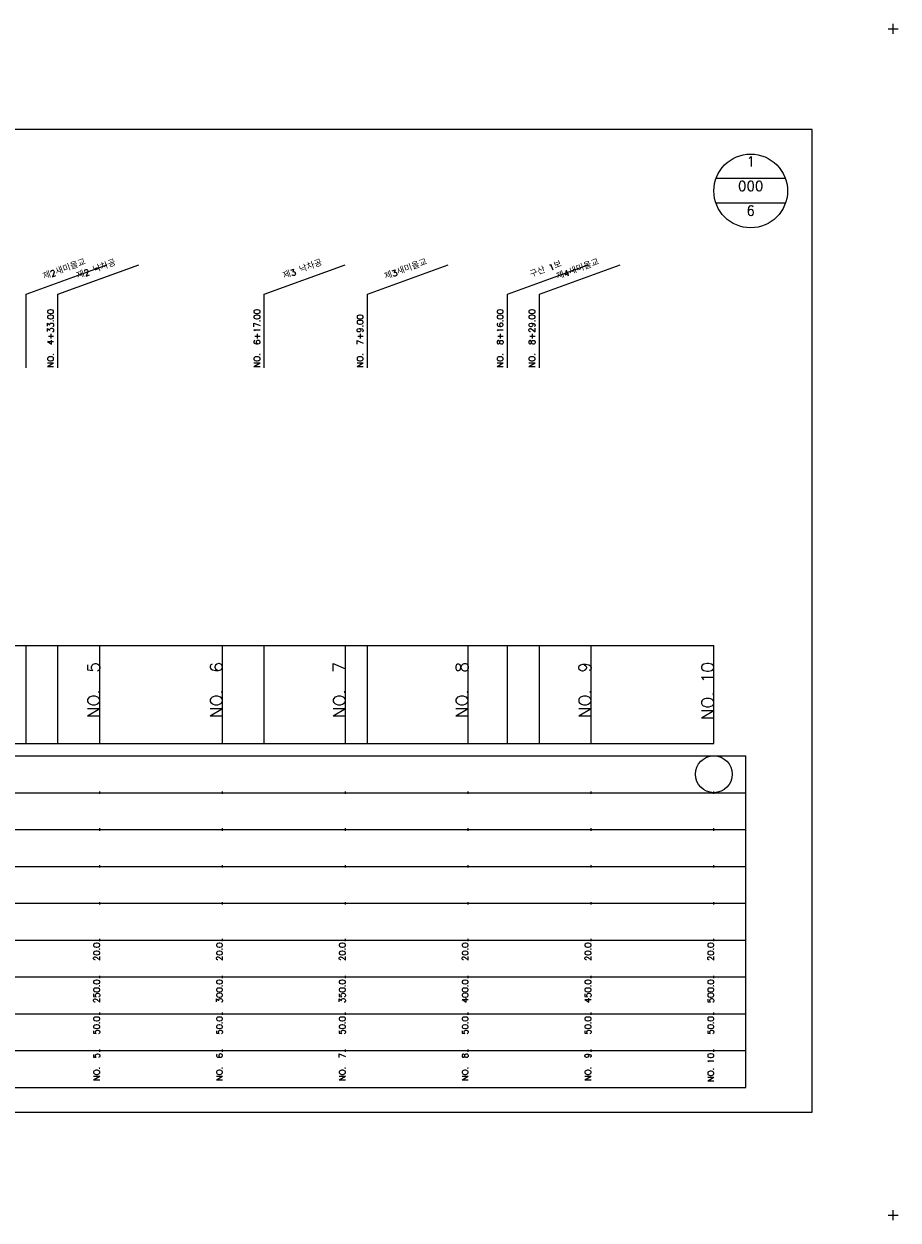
# Model space of a CAD drawing. Extents: x -2 to 685, y -2 to 1408.
# Tile 2 of 6: x 329 to 685, y -2 to 485. Entities that reach past the tile are written whole.
import ezdxf
from ezdxf.enums import TextEntityAlignment as Align

# ---------------------------------------------------------------- set-up
doc = ezdxf.new("R2010")
doc.units = 0
doc.header["$LTSCALE"] = 5
for name, color, linetype in [('BOX', 5, 'CONTINUOUS'), ('DT1', 3, 'CONTINUOUS'), ('DT2', 6, 'CONTINUOUS'), ('LT1', 4, 'CONTINUOUS'), ('ST1', 7, 'CONTINUOUS')]:
    doc.layers.add(name, color=color, linetype=linetype)
doc.styles.add('GHS', font='ROMANS.shx', dxfattribs={"bigfont": 'GHS.shx'})

msp = doc.modelspace()

# ---------------------------------------------------------------- linework, layer by layer
at = {"layer": 'BOX'}
msp.add_lwpolyline([(50, 42), (650, 42), (650, 442), (50, 442), (50, 42)], dxfattribs=at)
at = {"layer": 'LT1', "linetype": 'CONTINUOUS'}
for p, q in [((330, 375), (362.89, 386.97)), ((343, 375), (375.89, 386.97)), ((427, 375), (459.89, 386.97)), ((469, 375), (501.89, 386.97)), ((526, 375), (558.89, 386.97)), ((539, 375), (571.89, 386.97)), ((330, 345), (330, 375)), ((343, 345), (343, 375)), ((427, 345), (427, 375)), ((469, 345), (469, 375)), ((526, 345), (526, 375)), ((539, 345), (539, 375))]:
    msp.add_line(p, q, dxfattribs=at)
at = {"layer": 'LT1'}
for p, q in [((330, 192), (330, 232)), ((343, 192), (343, 232)), ((360, 192), (360, 232)), ((410, 192), (410, 232)), ((427, 192), (427, 232)), ((460, 192), (460, 232)), ((469, 192), (469, 232)), ((510, 192), (510, 232)), ((526, 192), (526, 232)), ((539, 192), (539, 232)), ((560, 192), (560, 232)), ((610, 192), (610, 232)), ((360, 225.69), (360, 226.69)), ((410, 225.69), (410, 226.69)), ((460, 225.69), (460, 226.69)), ((510, 225.69), (510, 226.69)), ((560, 225.69), (560, 226.69)), ((610, 225.69), (610, 226.69)), ((110, 192), (610, 192)), ((360, 171.5), (360, 172.5)), ((410, 171.5), (410, 172.5)), ((460, 171.5), (460, 172.5)), ((510, 171.5), (510, 172.5)), ((560, 171.5), (560, 172.5)), ((610, 171.5), (610, 172.5)), ((360, 156.5), (360, 157.5)), ((410, 156.5), (410, 157.5)), ((460, 156.5), (460, 157.5)), ((510, 156.5), (510, 157.5)), ((560, 156.5), (560, 157.5)), ((610, 156.5), (610, 157.5)), ((360, 141.5), (360, 142.5)), ((410, 141.5), (410, 142.5)), ((460, 141.5), (460, 142.5)), ((510, 141.5), (510, 142.5)), ((560, 141.5), (560, 142.5)), ((610, 141.5), (610, 142.5)), ((360, 126.5), (360, 127.5)), ((410, 126.5), (410, 127.5)), ((460, 126.5), (460, 127.5)), ((510, 126.5), (510, 127.5)), ((560, 126.5), (560, 127.5)), ((610, 126.5), (610, 127.5)), ((360, 111.5), (360, 112.5)), ((410, 111.5), (410, 112.5)), ((460, 111.5), (460, 112.5)), ((510, 111.5), (510, 112.5)), ((560, 111.5), (560, 112.5)), ((610, 111.5), (610, 112.5)), ((360, 96.5), (360, 97.5)), ((410, 96.5), (410, 97.5)), ((460, 96.5), (460, 97.5)), ((510, 96.5), (510, 97.5)), ((560, 96.5), (560, 97.5)), ((610, 96.5), (610, 97.5)), ((360, 81.5), (360, 82.5)), ((410, 81.5), (410, 82.5)), ((460, 81.5), (460, 82.5)), ((510, 81.5), (510, 82.5)), ((560, 81.5), (560, 82.5)), ((610, 81.5), (610, 82.5)), ((360, 66.5), (360, 67.5)), ((410, 66.5), (410, 67.5)), ((460, 66.5), (460, 67.5)), ((510, 66.5), (510, 67.5)), ((560, 66.5), (560, 67.5)), ((610, 66.5), (610, 67.5))]:
    msp.add_line(p, q, dxfattribs=at)
msp.add_lwpolyline([(110, 232), (160, 232), (210, 232), (260, 232), (310, 232), (360, 232), (410, 232), (460, 232), (510, 232), (560, 232), (610, 232)], dxfattribs=at)
at = {"layer": 'ST1'}
for p, q in [((681, 483), (685, 483)), ((683, 481), (683, 485)), ((80, 187), (623, 187)), ((623, 52), (623, 187)), ((87.5, 172), (623, 172)), ((80, 157), (623, 157)), ((87.5, 142), (623, 142)), ((80, 127), (623, 127)), ((80, 112), (623, 112)), ((80, 97), (623, 97)), ((80, 82), (623, 82)), ((80, 67), (623, 67)), ((80, 52), (623, 52)), ((681, 0), (685, 0)), ((683, -2), (683, 2))]:
    msp.add_line(p, q, dxfattribs=at)
at = {"layer": 'ST1', "linetype": 'CONTINUOUS'}
for p, q in [((639.14, 422), (610.86, 422)), ((639.14, 412), (610.86, 412))]:
    msp.add_line(p, q, dxfattribs=at)
for centre, radius in [((625, 417), 15), ((610, 179.5), 7.5)]:
    msp.add_circle(centre, radius, dxfattribs=at)

# ---------------------------------------------------------------- texts
at = {"layer": 'DT1', "linetype": 'CONTINUOUS', "style": 'GHS'}
for s, p in [('제2새미을교', (346, 383.99)), ('제2 낙차공', (359, 383.99)), ('제3 낙차공', (443, 383.99)), ('제3새미을교', (485, 383.99)), ('구산 1보', (542, 383.99)), ('제4새미을교', (555, 383.99))]:
    msp.add_text(s, height=2.5, rotation=20, dxfattribs=at).set_placement(p, align=Align.CENTER)
for s, p in [('NO.  4+33.00', (341.25, 345.12)), ('NO.  6+17.00', (425.25, 345.12)), ('NO.  7+9.00', (467.25, 345.12)), ('NO.  8+16.00', (524.25, 345.12)), ('NO.  8+29.00', (537.25, 345.12))]:
    msp.add_text(s, height=2.5, rotation=90, dxfattribs=at).set_placement(p)
at = {"layer": 'DT1', "style": 'GHS'}
for s, height, p in [('NO.  5', 5, (360, 225.19)), ('NO.  6', 5, (410, 225.19)), ('NO.  7', 5, (460, 225.19)), ('NO.  8', 5, (510, 225.19)), ('NO.  9', 5, (560, 225.19)), ('NO. 10', 5, (610, 225.19)), (' 20.0', 2.5, (360, 111)), (' 20.0', 2.5, (410, 111)), (' 20.0', 2.5, (460, 111)), (' 20.0', 2.5, (510, 111)), (' 20.0', 2.5, (560, 111)), (' 20.0', 2.5, (610, 111)), ('   250.0', 2.5, (360, 96)), ('   300.0', 2.5, (410, 96)), ('   350.0', 2.5, (460, 96)), ('   400.0', 2.5, (510, 96)), ('   450.0', 2.5, (560, 96)), ('   500.0', 2.5, (610, 96)), ('  50.0', 2.5, (360, 81)), ('  50.0', 2.5, (410, 81)), ('  50.0', 2.5, (460, 81)), ('  50.0', 2.5, (510, 81)), ('  50.0', 2.5, (560, 81)), ('  50.0', 2.5, (610, 81)), ('NO.  5', 2.5, (360, 66)), ('NO.  6', 2.5, (410, 66)), ('NO.  7', 2.5, (460, 66)), ('NO.  8', 2.5, (510, 66)), ('NO.  9', 2.5, (560, 66)), ('NO. 10', 2.5, (610, 66))]:
    msp.add_text(s, height=height, rotation=90, dxfattribs=at).set_placement(p, align=Align.RIGHT)
at = {"layer": 'DT2', "linetype": 'CONTINUOUS', "style": 'GHS'}
for s, p in [('1', (625, 427)), ('000', (625, 417)), ('6', (625, 407))]:
    msp.add_text(s, height=4, dxfattribs=at).set_placement(p, align=Align.CENTER)

doc.saveas('drawing.dxf')
